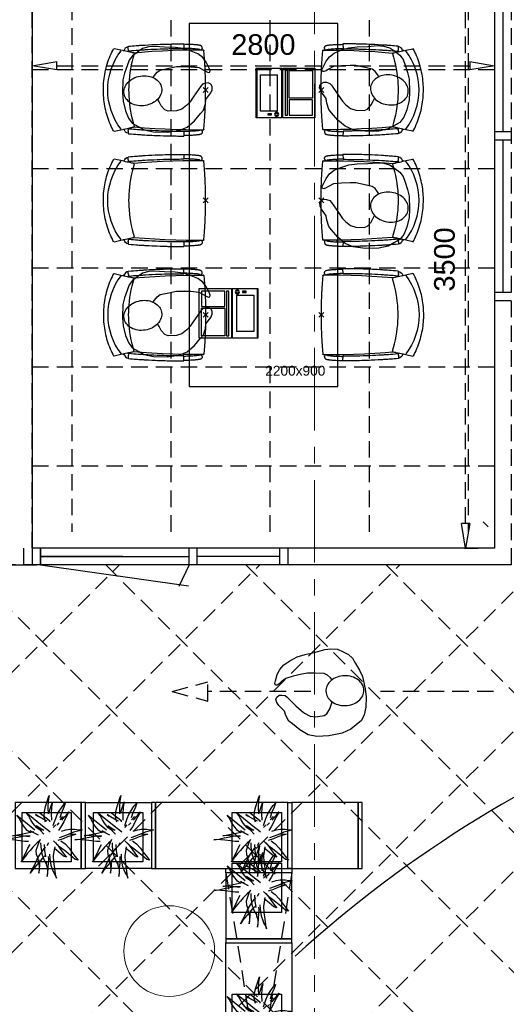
# Model space of a CAD drawing. Header units: millimetres. Extents: x 274596 to 660162, y 141333 to 298920.
# Tile 147 of 165: x 594737 to 597682, y 164143 to 170107. Entities that reach past the tile are written whole.
import ezdxf

# ---------------------------------------------------------------- set-up
doc = ezdxf.new("R2010")
doc.units = ezdxf.units.MM
doc.header["$LTSCALE"] = 400
doc.header["$PDMODE"] = 3
doc.header["$PDSIZE"] = 15
doc.linetypes.add('CENTER', pattern=[2, 1.25, -0.25, 0.25, -0.25])
doc.linetypes.add('HIDDEN', pattern=[0.375, 0.25, -0.125])
for name, color, linetype in [('-ve', 2, 'HIDDEN'), ('co2-1-n-1-0-8_ip0', 7, 'Continuous'), ('inlay', 6, 'Continuous'), ('inr', 4, 'Continuous'), ('looplijnen', 8, 'HIDDEN'), ('plafond', 255, 'HIDDEN'), ('plant', 114, 'Continuous'), ('plat', 5, 'Continuous'), ('stramien', 1, 'CENTER'), ('symbol', 1, 'Continuous'), ('timmerwerk-ge', 150, 'Continuous'), ('timmerwerk-ve', 8, 'HIDDEN')]:
    doc.layers.add(name, color=color, linetype=linetype)
doc.styles.add('Arial', font='arial.ttf', dxfattribs={"height": 211.666667})
doc.styles.get("Standard").update_dxf_attribs({"font": 'arial.ttf'})
doc.dimstyles.new('CAL-N1-050-25', dxfattribs={"dimscale": 50, "dimtxt": 2.5, "dimasz": 3, "dimexe": 1.5, "dimexo": 0, "dimgap": 0.3, "dimtad": 0, "dimdec": 4, "dimrnd": 1, "dimdsep": 46, "dimtxsty": 'Standard', "dimblk": 'CLOSED', "dimcen": 0, "dimdle": 1.25, "dimclrt": 249, "dimadec": 0, "dimazin": 0, "dimtfac": 0.9, "dimtdec": 4, "dimtix": 1, "dimtmove": 0, "dimatfit": 3, "dimldrblk": 'CLOSED', "dimfxl": 1, "dimtvp": 1, "dimtolj": 1, "dimtzin": 0, "dimarcsym": 0})

# ---------------------------------------------------------------- blocks, each defined once
blk = doc.blocks.new('symb-ps03_b2')
blk.add_lwpolyline([(82.2, -333.7), (93.5, -323.3), (109.6, -304.5), (119.8, -284.7), (121.3, -230.8), (122.5, -183.8), (115.8, -150.4), (104.2, -98.4), (90.8, -52.2), (69, -24.8), (57.7, -13.2), (50.2, -0.9), (49.4, 8.5), (59.4, 13), (75.8, 8.9), (114.7, -1.3), (145.3, -16.6), (172.1, -41.1), (196.4, -77.8), (221.1, -122.2), (235.7, -169.2), (249.9, -232.3), (265.9, -290), (270.3, -324.8), (267.4, -365.4), (252.2, -399.3), (234.6, -432.8), (213.5, -457.5), (181.2, -475.4), (141, -499), (102.8, -516.9), (26.9, -533.5), (-23.3, -539.3), (-83.1, -537.5), (-129.9, -527.7), (-165.1, -510.7), (-191.8, -478.7), (-217.7, -447.5), (-240.8, -394), (-258.1, -313.4), (-261.7, -241.7), (-250.8, -189), (-222, -138.3), (-185.2, -93.4), (-169.5, -72.2), (-133.8, -53.9), (-107.1, -45.7), (-74.5, -10), (-56.5, 2.3), (-37.5, 6.7), (-23, 0.8), (-11.7, -12.6), (-10.5, -27.9), (-13.2, -49.2), (-22.6, -61.1), (-75.1, -114.5), (-104.5, -144.9), (-120.7, -165.7), (-138.4, -200.3), (-141.8, -234.1), (-134.6, -284.5), (-123.4, -302.1), (-94.4, -318.8), (-69, -327.2), (-51.7, -333)])
blk.add_lwpolyline([(-74.5, -413.3, 0.078796), (-66.1, -458.3, 0.088041), (-45.7, -493.9, 0.105312), (-14.5, -518.5, 0.121926), (19.1, -525.8, 0.121926), (52.3, -516.6, 0.105312), (82.1, -490.3, 0.088041), (100.3, -453.5, 0.078796), (106.2, -408.2, 0.078796), (97.7, -363.2, 0.088041), (77.4, -327.6, 0.105312), (46.2, -303, 0.121926), (12.5, -295.7, 0.121926), (-20.6, -304.9, 0.105312), (-50.4, -331.2, 0.088041), (-68.6, -368, 0.078796)], format="xyb", close=True)
blk = doc.blocks.new('symb-ps09_b2')
at = {"layer": 'looplijnen'}
for p, q in [((0, 935.4), (-58.2, 718.1)), ((0, 935.4), (58.2, 718.1)), ((-58.2, 718.1), (58.2, 718.1)), ((0, 95.2), (0, 718.1)), ((0, -1011), (0, -327.3))]:
    blk.add_line(p, q, dxfattribs=at)
at = {"layer": 'symbol'}
blk.add_blockref('symb-ps03_b2', (-11, 299.5), dxfattribs=at)
blk = doc.blocks.new('boom nieuw 01')
at = {"layer": 'plant', "extrusion": (0, -4.44089e-16, -1)}
for p, q in [((-225, 789), (-238, 749)), ((-225, 789), (-238, 749)), ((-225, 745), (-225, 789)), ((-225, 745), (-225, 789)), ((-574, 694), (-627, 737)), ((-627, 737), (-616, 698)), ((-574, 694), (-627, 737)), ((-627, 737), (-616, 698)), ((-616, 698), (-564, 639)), ((-616, 698), (-564, 639)), ((-519, 654), (-574, 694)), ((-519, 654), (-574, 694)), ((-467, 618), (-519, 654)), ((-467, 618), (-519, 654)), ((-298, 670), (-316, 598)), ((-285, 709), (-298, 670)), ((-285, 665), (-285, 709)), ((-279, 616), (-285, 665)), ((-257, 677), (-284, 619)), ((-257, 677), (-284, 619)), ((-238, 749), (-257, 677)), ((-238, 749), (-257, 677)), ((-219, 696), (-225, 745)), ((-219, 696), (-225, 745)), ((-219, 630), (-219, 696)), ((-219, 630), (-219, 696)), ((-531, 541), (-584, 584)), ((-584, 584), (-573, 545)), ((-531, 541), (-584, 584)), ((-584, 584), (-573, 545)), ((-573, 545), (-520, 486)), ((-573, 545), (-520, 486)), ((-564, 639), (-510, 574)), ((-564, 639), (-510, 574)), ((-476, 501), (-531, 541)), ((-476, 501), (-531, 541)), ((-510, 574), (-463, 510)), ((-510, 574), (-463, 510)), ((-412, 565), (-467, 618)), ((-412, 565), (-467, 618)), ((-369, 511), (-412, 565)), ((-369, 511), (-412, 565)), ((-344, 540), (-368, 472)), ((-316, 598), (-344, 540)), ((-308, 551), (-333, 488)), ((-308, 551), (-333, 488)), ((-284, 619), (-308, 551)), ((-284, 619), (-308, 551)), ((-243, 519), (-227, 576)), ((-243, 519), (-227, 576)), ((-227, 576), (-219, 630)), ((-227, 576), (-219, 630)), ((-119, 548), (-187, 511)), ((-55, 579), (-119, 548)), ((-55, 579), (-119, 548)), ((-101, 524), (-55, 560)), ((-101, 524), (-55, 560)), ((-95, 500), (-50, 537)), ((9, 617), (-55, 579)), ((9, 617), (-55, 579)), ((-55, 560), (-36, 579)), ((-55, 560), (-36, 579)), ((-36, 579), (9, 617)), ((-36, 579), (9, 617)), ((73, 551), (-4, 517)), ((73, 551), (-4, 517)), ((61, 517), (92, 539)), ((61, 517), (92, 539)), ((126, 569), (73, 551)), ((126, 569), (73, 551)), ((92, 539), (126, 569)), ((92, 539), (126, 569)), ((-831, 440), (-863, 451)), ((-863, 451), (-808, 440)), ((-831, 440), (-863, 451)), ((-863, 451), (-808, 440)), ((-793, 417), (-831, 440)), ((-793, 417), (-831, 440)), ((-808, 440), (-733, 432)), ((-808, 440), (-733, 432)), ((-751, 400), (-793, 417)), ((-751, 400), (-793, 417)), ((-690, 378), (-751, 400)), ((-690, 378), (-751, 400)), ((-733, 432), (-646, 419)), ((-733, 432), (-646, 419)), ((-646, 419), (-567, 415)), ((-646, 419), (-567, 415)), ((-567, 415), (-510, 423)), ((-567, 415), (-510, 423)), ((-520, 486), (-467, 421)), ((-520, 486), (-467, 421)), ((-510, 423), (-451, 434)), ((-510, 423), (-451, 434)), ((-424, 465), (-476, 501)), ((-424, 465), (-476, 501)), ((-463, 510), (-423, 466)), ((-463, 510), (-423, 466)), ((-369, 412), (-424, 465)), ((-369, 412), (-424, 465)), ((-423, 466), (-397, 444)), ((-423, 466), (-397, 444)), ((-187, 511), (-234, 479)), ((-187, 511), (-234, 479)), ((-195, 409), (-161, 444)), ((-170, 410), (-128, 424)), ((-170, 410), (-128, 424)), ((-167, 460), (-136, 488)), ((-167, 460), (-136, 488)), ((-128, 424), (-78, 443)), ((-128, 424), (-78, 443)), ((-78, 443), (-25, 464)), ((-78, 443), (-25, 464)), ((-4, 517), (-70, 496)), ((-4, 517), (-70, 496)), ((-25, 464), (20, 490)), ((-25, 464), (20, 490)), ((20, 490), (61, 517)), ((20, 490), (61, 517)), ((51, 371), (104, 389)), ((51, 371), (104, 389)), ((140, 402), (71, 388)), ((140, 402), (71, 388)), ((104, 389), (140, 402)), ((104, 389), (140, 402)), ((-838, 331), (-790, 339)), ((-838, 331), (-790, 339)), ((-787, 335), (-838, 331)), ((-787, 335), (-838, 331)), ((-790, 339), (-724, 343)), ((-790, 339), (-724, 343)), ((-737, 335), (-787, 335)), ((-737, 335), (-787, 335)), ((-691, 320), (-737, 335)), ((-724, 343), (-665, 349)), ((-724, 343), (-665, 349)), ((-636, 315), (-691, 320)), ((-636, 315), (-691, 320)), ((-601, 365), (-690, 378)), ((-601, 365), (-690, 378)), ((-642, 298), (-680, 321)), ((-642, 298), (-680, 321)), ((-665, 349), (-613, 352)), ((-665, 349), (-613, 352)), ((-604, 263), (-648, 228)), ((-604, 263), (-648, 228)), ((-601, 281), (-642, 298)), ((-601, 281), (-642, 298)), ((-613, 352), (-578, 349)), ((-613, 352), (-578, 349)), ((-553, 314), (-604, 263)), ((-553, 314), (-604, 263)), ((-547, 362), (-601, 365)), ((-547, 362), (-601, 365)), ((-540, 259), (-601, 281)), ((-540, 259), (-601, 281)), ((-583, 313), (-496, 300)), ((-583, 313), (-496, 300)), ((-568, 225), (-511, 263)), ((-568, 225), (-511, 263)), ((-451, 246), (-540, 259)), ((-451, 246), (-540, 259)), ((-511, 263), (-472, 292)), ((-511, 263), (-472, 292)), ((-496, 300), (-417, 296)), ((-496, 300), (-417, 296)), ((-472, 292), (-455, 309)), ((-472, 292), (-455, 309)), ((-398, 347), (-436, 328)), ((-398, 347), (-436, 328)), ((-281, 288), (-232, 238)), ((-281, 288), (-232, 238)), ((-231, 344), (-254, 371)), ((-231, 344), (-254, 371)), ((-194, 216), (-242, 260)), ((-194, 216), (-242, 260)), ((-233, 285), (-204, 233)), ((-233, 285), (-204, 233)), ((-192, 292), (-231, 344)), ((-192, 292), (-231, 344)), ((-151, 244), (-192, 292)), ((-151, 244), (-192, 292)), ((-127, 307), (-59, 290)), ((-127, 307), (-59, 290)), ((-105, 362), (-122, 364)), ((-105, 362), (-122, 364)), ((-113, 330), (-85, 277)), ((-113, 330), (-85, 277)), ((-83, 336), (-105, 362)), ((-83, 336), (-105, 362)), ((-15, 385), (-100, 387)), ((-15, 385), (-100, 387)), ((-85, 277), (-56, 224)), ((-85, 277), (-56, 224)), ((-43, 284), (-83, 336)), ((-43, 284), (-83, 336)), ((-59, 290), (16, 294)), ((-59, 290), (16, 294)), ((-3, 235), (-43, 284)), ((-3, 235), (-43, 284)), ((69, 341), (-16, 343)), ((69, 341), (-16, 343)), ((71, 388), (-15, 385)), ((71, 388), (-15, 385)), ((-5, 354), (51, 371)), ((-5, 354), (51, 371)), ((16, 294), (79, 310)), ((16, 294), (79, 310)), ((154, 344), (69, 341)), ((154, 344), (69, 341)), ((79, 310), (135, 327)), ((79, 310), (135, 327)), ((135, 327), (188, 345)), ((135, 327), (188, 345)), ((224, 359), (154, 344)), ((224, 359), (154, 344)), ((188, 345), (224, 359)), ((188, 345), (224, 359)), ((-748, 141), (-796, 107)), ((-748, 141), (-796, 107)), ((-796, 107), (-737, 139)), ((-796, 107), (-737, 139)), ((-794, 221), (-746, 230)), ((-794, 221), (-746, 230)), ((-743, 226), (-794, 221)), ((-743, 226), (-794, 221)), ((-722, 163), (-748, 141)), ((-722, 163), (-748, 141)), ((-746, 230), (-680, 234)), ((-746, 230), (-680, 234)), ((-694, 225), (-743, 226)), ((-694, 225), (-743, 226)), ((-737, 139), (-688, 167)), ((-737, 139), (-688, 167)), ((-686, 193), (-722, 163)), ((-686, 193), (-722, 163)), ((-647, 211), (-694, 225)), ((-647, 211), (-694, 225)), ((-688, 167), (-620, 196)), ((-688, 167), (-620, 196)), ((-648, 228), (-686, 193)), ((-648, 228), (-686, 193)), ((-680, 234), (-621, 240)), ((-680, 234), (-621, 240)), ((-592, 206), (-647, 211)), ((-592, 206), (-647, 211)), ((-620, 196), (-568, 225)), ((-620, 196), (-568, 225)), ((-549, 186), (-592, 206)), ((-549, 186), (-592, 206)), ((-496, 183), (-549, 186)), ((-496, 183), (-549, 186)), ((-454, 144), (-497, 109)), ((-454, 144), (-497, 109)), ((-392, 219), (-496, 183)), ((-392, 219), (-496, 183)), ((-403, 195), (-454, 144)), ((-403, 195), (-454, 144)), ((-397, 243), (-451, 246)), ((-397, 243), (-451, 246)), ((-369, 232), (-403, 195)), ((-369, 232), (-403, 195)), ((-354, 238), (-392, 219)), ((-354, 238), (-392, 219)), ((-297, 215), (-269, 162)), ((-297, 215), (-269, 162)), ((-269, 162), (-239, 109)), ((-269, 162), (-239, 109)), ((-263, 89), (-248, 155)), ((-263, 89), (-248, 155)), ((-232, 238), (-199, 194)), ((-232, 238), (-199, 194)), ((-186, 120), (-227, 169)), ((-186, 120), (-227, 169)), ((-204, 233), (-174, 186)), ((-204, 233), (-174, 186)), ((-199, 194), (-138, 143)), ((-199, 194), (-138, 143)), ((-174, 186), (-194, 216)), ((-174, 186), (-194, 216)), ((-33, 98), (-151, 244)), ((-33, 98), (-151, 244)), ((-138, 143), (-93, 116)), ((-138, 143), (-93, 116)), ((-56, 224), (-25, 178)), ((-56, 224), (-25, 178)), ((-25, 178), (-46, 207)), ((-25, 178), (-46, 207)), ((-597, 22), (-646, -12)), ((-597, 22), (-646, -12)), ((-646, -12), (-586, 20)), ((-646, -12), (-586, 20)), ((-572, 44), (-597, 22)), ((-572, 44), (-597, 22)), ((-586, 20), (-537, 48)), ((-586, 20), (-537, 48)), ((-535, 74), (-572, 44)), ((-535, 74), (-572, 44)), ((-537, 48), (-469, 77)), ((-537, 48), (-469, 77)), ((-497, 109), (-535, 74)), ((-497, 109), (-535, 74)), ((-469, 77), (-417, 106)), ((-469, 77), (-417, 106)), ((-380, 87), (-378, 37)), ((-380, 87), (-378, 37)), ((-378, 37), (-372, -25)), ((-378, 37), (-372, -25)), ((-317, 95), (-308, 24)), ((-317, 95), (-308, 24)), ((-317, -32), (-303, 34)), ((-317, -32), (-303, 34)), ((-308, 24), (-304, -32)), ((-308, 24), (-304, -32)), ((-303, 34), (-304, 107)), ((-303, 34), (-304, 107)), ((-293, -58), (-278, 12)), ((-293, -58), (-278, 12)), ((-278, 12), (-263, 89)), ((-278, 12), (-263, 89)), ((-267, 114), (-235, 70)), ((-267, 114), (-235, 70)), ((-235, 70), (-173, 19)), ((-235, 70), (-173, 19)), ((-69, -25), (-186, 120)), ((-69, -25), (-186, 120)), ((-173, 19), (-128, -8)), ((-173, 19), (-128, -8)), ((-93, 116), (-36, 86)), ((-93, 116), (-36, 86)), ((-36, 86), (2, 56)), ((-36, 86), (2, 56)), ((2, 56), (-33, 98)), ((2, 56), (-33, 98)), ((-372, -25), (-363, -96)), ((-372, -25), (-363, -96)), ((-363, -96), (-359, -152)), ((-363, -96), (-359, -152)), ((-348, -178), (-333, -108)), ((-348, -178), (-333, -108)), ((-333, -108), (-317, -32)), ((-333, -108), (-317, -32)), ((-304, -32), (-299, -81)), ((-304, -32), (-299, -81)), ((-303, -124), (-293, -58)), ((-303, -124), (-293, -58)), ((-299, -81), (-303, -124)), ((-299, -81), (-303, -124)), ((-128, -8), (-72, -38)), ((-128, -8), (-72, -38)), ((-72, -38), (-33, -68)), ((-72, -38), (-33, -68)), ((-33, -68), (-69, -25)), ((-33, -68), (-69, -25)), ((-359, -152), (-354, -201)), ((-359, -152), (-354, -201)), ((-358, -244), (-348, -178)), ((-358, -244), (-348, -178)), ((-354, -201), (-358, -244)), ((-354, -201), (-358, -244))]:
    blk.add_line(p, q, dxfattribs=at)
at = {"layer": 'timmerwerk-ge', "linetype": 'Continuous', "extrusion": (0, -4.44089e-16, -1)}
for p, q in [((0, 647), (-647, 647)), ((-647, 647), (-647, 0)), ((0, 0), (0, 647)), ((-647, 0), (0, 0))]:
    blk.add_line(p, q, dxfattribs=at)
blk = doc.blocks.new('co2-1-n-1-0-8_b2')
for p, q in [((-251.5, -20.3), (-255.8, -20.3)), ((251.5, -20.3), (255.8, -20.3)), ((-249.1, -132.2), (-279.1, -131.7)), ((-251.6, -131.7), (-251.6, -132.2)), ((251.6, -131.7), (251.6, -132.2)), ((-231.5, -468.8), (-234.2, -468.3)), ((-220.5, -431.4), (-220.7, -431.4)), ((220.7, -431.4), (220.5, -431.4)), ((234.4, -468), (231.4, -468.6)), ((-250, -554.2), (-241.1, -513.2)), ((-239.3, -492.8), (-236.8, -493.3)), ((236.7, -493), (239.1, -492.6)), ((241.1, -513.2), (250, -554.2))]:
    blk.add_line(p, q)
at = {"flags": 128}
for points in [[(-238.5, -9.5), (-189.8, -6), (-126.6, -2.7), (-63.3, -0.7), (0, 0)], [(0, 0), (63.3, -0.7), (126.6, -2.7), (189.8, -6), (238.5, -9.5)], [(-255.8, -20.3), (-257.1, -20.4), (-258.3, -20.7), (-259.5, -21.1), (-260.7, -21.6), (-261.9, -22.1), (-263, -22.8), (-264.1, -23.6), (-265.4, -24.8), (-266.8, -26.5), (-267.8, -28.1), (-268.4, -29.4), (-268.8, -30.4), (-269.5, -32.8), (-270, -34.9), (-270.5, -37.1), (-270.9, -39.4), (-271.3, -41.9), (-271.6, -44.3), (-272, -46.9), (-272.4, -49.7), (-272.7, -52.9), (-273.1, -56.4), (-273.5, -60.3), (-273.8, -64.4), (-274.2, -69.1), (-274.6, -74.7), (-275, -81.4), (-275.4, -89.2), (-275.8, -98.1), (-276, -105.6), (-276.2, -113.7), (-276.3, -122.4), (-276.4, -131.8)], [(-223.6, -431.8), (-228.8, -369.6), (-233.1, -307.4), (-236.5, -244.1), (-239, -180.9), (-240.5, -117.6), (-241, -54.2), (-240.8, -12)], [(240.8, -12), (240.9, -73.4), (240.1, -134.8), (238.4, -198.1), (235.7, -261.3), (232, -324.6), (227.4, -387.7), (223.6, -431.8)], [(255.8, -20.3), (257.1, -20.4), (258.3, -20.7), (259.5, -21.1), (260.7, -21.6), (261.9, -22.1), (263, -22.8), (264.1, -23.6), (265.4, -24.8), (266.8, -26.5), (267.8, -28.1), (268.4, -29.4), (268.8, -30.4), (269.5, -32.8), (270, -34.9), (270.5, -37.1), (270.9, -39.4), (271.3, -41.9), (271.6, -44.3), (272, -46.9), (272.4, -49.7), (272.7, -52.9), (273.1, -56.4), (273.5, -60.3), (273.8, -64.4), (274.2, -69.1), (274.6, -74.7), (275, -81.4), (275.4, -89.2), (275.8, -98.1), (276, -105.6), (276.2, -113.7), (276.3, -122.4), (276.4, -131.8)], [(-240.5, -95.2), (-241.5, -95.2), (-243, -95.2), (-244.8, -95.2), (-246.8, -95.2), (-248.9, -95.3), (-251, -95.3)], [(240.7, -95.2), (241.5, -95.2), (243, -95.2), (244.8, -95.2), (246.8, -95.2), (248.9, -95.3), (250.8, -95.3)], [(-250, -468), (-253.3, -468.2), (-255.6, -468.2), (-257.8, -468.2), (-259.7, -468), (-261.4, -467.8), (-262.7, -467.5), (-264.9, -466.6), (-266.3, -450.4), (-267.4, -435.8), (-268.5, -422.4), (-269.3, -410.3), (-270, -401), (-270.6, -392.6), (-271.1, -385.1), (-271.5, -378.5), (-271.8, -372.8), (-272.1, -368), (-272.9, -354.6), (-273.7, -340.4), (-274.5, -325.4), (-275.2, -310.1), (-275.8, -294.9), (-276.6, -274.8), (-277.3, -254.8), (-277.8, -234.9), (-278, -228.3), (-278.2, -221.8), (-278.3, -215.3), (-278.4, -208.9), (-278.5, -202.3), (-278.7, -195.2), (-278.8, -187.2), (-278.9, -178.1), (-279, -168.1), (-279.1, -157), (-279.1, -144.8), (-279.1, -131.7)], [(-250, -468), (-248.5, -467.9), (-246.1, -467.6), (-243.8, -467.2), (-241.7, -466.8), (-239.8, -466.3), (-238.2, -465.8), (-237, -465.2), (-235, -464), (-236.3, -448.9), (-237.4, -435.5), (-238.3, -423.4), (-239.1, -412.6), (-239.8, -403.2), (-240.3, -395.1), (-240.8, -388.6), (-241.2, -382.4), (-241.6, -376), (-242, -369.6), (-242.4, -363.2), (-243.5, -343.6), (-244.5, -323.8), (-245.4, -304), (-246.2, -285.1), (-246.9, -266.1), (-247.5, -247.9), (-247.9, -231.1), (-248, -226.2), (-248.2, -220.5), (-248.3, -213.9), (-248.5, -206.4), (-248.6, -197.9), (-248.8, -188.5), (-248.9, -176.2), (-249, -162.7), (-249.1, -147.9), (-249.1, -132.2)], [(249.1, -132.2), (249.1, -146.9), (249, -160.6), (248.9, -172.9), (248.8, -183.9), (248.7, -193.5), (248.5, -201.8), (248.4, -208.3), (248.3, -214.7), (248.2, -221.1), (248, -227.6), (247.9, -234.1), (247.3, -253.9), (246.6, -273.8), (245.9, -293.6), (245, -312.5), (244.1, -331.4), (243.2, -349.5), (242.2, -366.2), (241.9, -371), (241.5, -376.6), (241.1, -383.1), (240.6, -390.6), (240.1, -398.9), (239.4, -408.1), (238.5, -420.2), (237.5, -433.4), (236.4, -447.9), (235, -464), (237, -465.2), (238.2, -465.8), (239.8, -466.3), (241.7, -466.8), (243.8, -467.2), (246.1, -467.6), (248.5, -467.9), (250, -468)], [(250, -468), (253.3, -468.2), (255.6, -468.2), (257.8, -468.2), (259.7, -468), (261.4, -467.8), (262.7, -467.5), (263.7, -467.1), (265, -466.1), (266, -453.4), (267, -441.6), (267.8, -430.7), (268.6, -420.8), (269.2, -412), (269.8, -404.1), (270.3, -397.1), (270.7, -390.6), (271.1, -384.3), (271.5, -377.9), (271.9, -371.5), (272.3, -365), (273.4, -345.2), (274.5, -325.3), (275.4, -305.3), (276, -290.1), (276.6, -274.8), (277.1, -259.7), (277.6, -245.3), (277.9, -231.9), (278, -226.9), (278.2, -221.2), (278.3, -214.5), (278.5, -206.9), (278.6, -198.4), (278.7, -188.9), (278.9, -176.5), (279, -162.9), (279.1, -148), (279.1, -131.7), (249.1, -132.2)], [(-241.1, -513.2), (-239, -503.7), (-237.1, -494.8), (-234.9, -484.6), (-232.9, -475.3), (-231.1, -466.9), (-229.4, -459.3), (-228, -452.7), (-226.8, -447), (-225.7, -442.2), (-224.9, -438.4)], [(-224.9, -438.4), (-224.4, -436.2), (-224.1, -434.5), (-223.8, -433.2), (-223.6, -432.5)], [(-223.7, -432.8), (-223.7, -432.8), (-223.6, -432.5)], [(-223.6, -431.7), (-223.6, -431.7), (-223.6, -431.8)], [(0, -465.5), (-18.1, -465.2), (-36.1, -464.6), (-59.3, -463.1), (-82.5, -460.9), (-105.6, -457.9), (-128.5, -454.2), (-151.9, -449.7), (-175, -444.4), (-197.9, -438.3), (-220.5, -431.4)], [(220.5, -431.4), (198.1, -438.3), (175.3, -444.3), (152.1, -449.7), (128.5, -454.2), (105.7, -457.9), (82.8, -460.8), (59.5, -463.1), (36.1, -464.6), (18.1, -465.2), (0, -465.5)], [(223.6, -431.8), (223.6, -431.7), (223.6, -431.7)], [(223.6, -432.5), (223.6, -432.5), (223.7, -432.8)], [(223.6, -432.5), (223.7, -432.8), (224, -434), (224.4, -435.9), (224.9, -438.4)], [(224.9, -438.4), (225.7, -442.2), (226.8, -447), (228, -452.7), (229.4, -459.3), (231.1, -466.8), (232.9, -475.2), (234.9, -484.6), (237.1, -494.8), (239, -503.7), (241.1, -513.2)], [(-248.6, -556.9), (-241.7, -560.6), (-230.9, -566), (-220.5, -570.8), (-209.7, -575.6), (-197.7, -580.6), (-185.6, -585.3), (-173.3, -589.7), (-161, -593.7), (-148.6, -597.5), (-136.1, -601), (-123.5, -604.2), (-110.8, -607), (-98.1, -609.6), (-85.4, -611.8), (-72.6, -613.8), (-59.7, -615.4), (-46.8, -616.7), (-33.9, -617.7), (-22.6, -618.2), (-10.7, -618.6), (0, -618.7)], [(0, -618.7), (7.7, -618.6), (19.8, -618.3), (31.2, -617.8), (42.9, -617), (55.8, -615.8), (68.7, -614.3), (81.5, -612.4), (94.3, -610.3), (107, -607.8), (119.7, -605.1), (132.3, -602), (144.8, -598.6), (157.2, -594.9), (169.5, -590.9), (181.8, -586.7), (194, -582.1), (206, -577.2), (217.9, -572), (228.2, -567.2), (238.9, -562), (248.7, -556.9)]]:
    blk.add_lwpolyline(points, dxfattribs=at)
for centre, radius, start, end in [((-251.5, -32.8), 12.5, 31.88123, 90), ((-251.5, -32.8), 12.5, 293.14629, 327.65776), ((-238.3, -12), 2.5, 94.56646, 179.48074), ((238.3, -12), 2.5, 0.51926, 85.43354), ((251.5, -32.8), 12.5, 90, 148.11877), ((251.5, -32.8), 12.5, 212.34224, 246.85371), ((-233.6, -464.5), 28.8, 186.1005, 258.54259), ((-233.7, -464.5), 3.77, 192.88655, 261.7566), ((-226.1, -432), 2.5, 341.68171, 5.2297), ((-226.1, -431.9), 2.5, 347.79098, 5.22757), ((226.1, -431.9), 2.5, 174.77243, 192.20902), ((226.1, -432), 2.5, 174.778, 187.14446), ((226.1, -432), 2.5, 187.15482, 198.3185), ((234, -464.6), 3.4, 276.6537, 346.92859), ((234, -464.6), 28.4, 280.35782, 354.00571), ((-166.7, -477.3), 75, 191.73142, 197.31644), ((0.2, -200.9), 391.2, 232.63547, 269.9709), ((-0.2, -200.9), 391.2, 270.03074, 307.36288), ((166.7, -477.3), 75, 342.67468, 348.45132), ((-247.5, -554.8), 2.5, 167.79098, 242.16084), ((247.5, -554.8), 2.5, 297.83916, 12.20902)]:
    blk.add_arc(centre, radius, start, end)
for points in [[(-243.3, -32.8), (-243.7, -32.8), (-244.1, -33.5), (-245, -36.2), (-245.5, -38.1), (-246.4, -43.2), (-246.9, -46.3), (-247.8, -53.6), (-248.3, -57.8), (-249.1, -67), (-249.5, -72), (-250.2, -82.7), (-250.6, -88.4), (-251.1, -100.3), (-251.3, -106.4), (-251.5, -118.9), (-251.6, -125.3), (-251.6, -131.7)], [(243.3, -32.8), (243.7, -32.8), (244.1, -33.5), (245, -36.2), (245.5, -38.1), (246.4, -43.2), (246.9, -46.3), (247.8, -53.6), (248.3, -57.8), (249.1, -67), (249.5, -72), (250.2, -82.7), (250.6, -88.4), (251.1, -100.3), (251.3, -106.4), (251.5, -118.9), (251.6, -125.3), (251.6, -131.7)]]:
    blk.add_open_spline(points, degree=3, knots=[0, 0, 0, 0, 0.125, 0.125, 0.25, 0.25, 0.375, 0.375, 0.5, 0.5, 0.625, 0.625, 0.75, 0.75, 0.875, 0.875, 0.9994014, 0.9994014, 0.9994014, 0.9994014])
at = {"layer": 'co2-1-n-1-0-8_ip0'}
blk.add_point((0, 0), dxfattribs=at)
blk = doc.blocks.new('symb-LPTP_b2')
for p, q in [((150, 0), (-150, 0)), ((-150, 0), (-150, -155)), ((150, -155), (150, 0)), ((150, -5), (-150, -5)), ((-110, -25), (-110, -129)), ((110, -25), (-110, -25)), ((110, -129), (110, -25)), ((150, -155), (-150, -155)), ((150, -160), (-150, -160)), ((-150, -160), (-150, -355)), ((110, -129), (-110, -129)), ((150, -355), (150, -160)), ((-150, -355), (150, -355))]:
    blk.add_line(p, q)
for points in [[(126.4, -69.8), (133.6, -69.8), (133.6, -91.9), (126.4, -91.9)], [(128.4, -71.8), (131.6, -71.8), (131.6, -89.9), (128.4, -89.9)], [(-135, -175), (135, -175), (135, -188.8), (-135, -188.8)], [(32.1, -198.8), (-135, -198.8), (-135, -340), (32.1, -340)], [(42.1, -198.8), (135, -198.8), (135, -340), (42.1, -340)]]:
    blk.add_lwpolyline(points, close=True)
for points in [[(-129.8, -157.5, 10, 10, 0), (-110.7, -157.5, 10, 10, 0)], [(129.8, -157.5, 10, 10, 0), (110.7, -157.5, 10, 10, 0)]]:
    blk.add_lwpolyline(points, format="xyseb")
for radius in [12.6, 7.57]:
    blk.add_circle((130, -123.9), radius)
blk = doc.blocks.new('_CLOSED')
at = {"color": 0, "linetype": 'ByBlock'}
for p, q in [((-1, 0.167), (0, 0)), ((-1, 0.167), (-1, -0.167)), ((0, 0), (-1, -0.167))]:
    blk.add_line(p, q, dxfattribs=at)
blk = doc.blocks.new('*D1716')
at = {"layer": '-ve', "color": 0, "lineweight": -2, "transparency": 16777216}
for p, q in [((154382.3, 26792.1), (154382.3, 26682.2)), ((157182.3, 26792.1), (157182.3, 26682.2)), ((154532.3, 26757.2), (157032.3, 26757.2))]:
    blk.add_line(p, q, dxfattribs=at)
at = {"layer": 'Defpoints', "color": 0, "transparency": 16777216}
for p in [(154382.3, 26792.1), (157182.3, 26792.1), (157182.3, 26757.2)]:
    blk.add_point(p, dxfattribs=at)
at = {"layer": '-ve', "color": 0, "lineweight": -2, "transparency": 16777216, "xscale": 150, "yscale": 150, "zscale": 150, "rotation": 180}
blk.add_blockref('_CLOSED', (154382.3, 26757.2), dxfattribs=at)
at = {"layer": '-ve', "color": 0, "lineweight": -2, "transparency": 16777216, "xscale": 150, "yscale": 150, "zscale": 150}
blk.add_blockref('_CLOSED', (157182.3, 26757.2), dxfattribs=at)
at = {"layer": '-ve', "color": 249, "transparency": 16777216, "insert": (155782.3, 26884.9), "char_height": 125, "attachment_point": 5}
blk.add_mtext('\\A1;2800', dxfattribs=at)
blk = doc.blocks.new('*D1717')
at = {"layer": '-ve', "color": 0, "lineweight": -2, "transparency": 16777216}
for p, q in [((156999.8, 27334.2), (157081.8, 27334.2)), ((157006.8, 23984.2), (157006.8, 27184.2)), ((156999.8, 23834.2), (157081.8, 23834.2))]:
    blk.add_line(p, q, dxfattribs=at)
at = {"layer": 'Defpoints', "color": 0, "transparency": 16777216}
for p in [(156999.8, 27334.2), (157006.8, 27334.2), (156999.8, 23834.2)]:
    blk.add_point(p, dxfattribs=at)
at = {"layer": '-ve', "color": 0, "lineweight": -2, "transparency": 16777216, "xscale": 150, "yscale": 150, "zscale": 150}
for p, rotation in [((157006.8, 27334.2), 90), ((157006.8, 23834.2), 270)]:
    blk.add_blockref('_CLOSED', p, dxfattribs=dict(at, rotation=rotation))
at = {"layer": '-ve', "color": 249, "transparency": 16777216, "insert": (156879.1, 25584.2), "char_height": 125, "attachment_point": 5, "rotation": 90}
blk.add_mtext('\\A1;3500', dxfattribs=at)
blk = doc.blocks.new('plat02')
at = {"layer": 'inlay'}
blk.add_arc((26020, 2578.78315), 7460, 90, 132.271472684, dxfattribs=at)
at = {"layer": 'inr'}
blk.add_lwpolyline([(21260, 11548.78315), (21260, 13748.78315), (20360, 13748.78315), (20360, 11548.78315)], close=True, dxfattribs=at)
at = {"layer": 'plat'}
for p, q in [((19410, 14168.78315), (19410, 10468.78315)), ((22210, 14168.78315), (22210, 10568.78315)), ((22260, 14018.78315), (22260, 13093.78315)), ((22210, 13093.78315), (22310, 13093.78315)), ((22210, 13043.78315), (22310, 13043.78315)), ((22260, 13043.78315), (22260, 12118.78315)), ((22310, 12118.78315), (22210, 12118.78315)), ((22310, 12068.78315), (22210, 12068.78315)), ((19360, 10468.78315), (19360, 10568.78315)), ((22210, 10568.78315), (19410, 10568.78315)), ((19460, 10568.78315), (19460, 10468.78315)), ((19460, 10468.78315), (19460, 10568.78315)), ((20360, 10468.78315), (20360, 10568.78315)), ((20410, 10468.78315), (20410, 10568.78315)), ((20910, 10468.78315), (20910, 10568.78315)), ((20960, 10468.78315), (20960, 10568.78315)), ((19410, 10538.78315), (19410, 10468.78315)), ((19410, 10538.78315), (19410, 10468.78315)), ((19960, 10518.78315), (19460, 10518.78315)), ((19460, 10518.78315), (20360, 10518.78315)), ((20910, 10518.78315), (20410, 10518.78315)), ((16410, 10468.78315), (19360, 10468.78315)), ((19310, 10468.78315), (19410, 10468.78315)), ((22310, 10468.78315), (19360, 10468.78315)), ((19410, 10468.78315), (19436, 10468.78315)), ((19460, 10468.78315), (20356.71885, 10342.22798)), ((20360, 10468.78315), (20297.88857, 10336.88288))]:
    blk.add_line(p, q, dxfattribs=at)
at = {"layer": 'plat', "lineweight": 0}
blk.add_circle((20240, 8128.78315), 275, dxfattribs=at)
at = {"layer": 'stramien', "lineweight": 0}
blk.add_line((21120, 1682.60642), (21120, 16786.24197), dxfattribs=at)
at = {"layer": 'timmerwerk-ge'}
for points in [[(19707.93045, 8628.78315), (19707.93045, 9028.78315), (19307.93045, 9028.78315), (19307.93045, 8628.78315)], [(19707.93045, 8628.78315), (19732.93045, 8628.78315), (19732.93045, 9028.78315), (19707.93045, 9028.78315)], [(19732.93045, 8628.78315), (19732.93045, 9028.78315), (20132.93045, 9028.78315), (20132.93045, 8628.78315)], [(20132.93045, 8628.78315), (20157.93045, 8628.78315), (20157.93045, 9028.78315), (20132.93045, 9028.78315)], [(20957.93045, 8628.78315), (20957.93045, 9028.78315), (20157.93045, 9028.78315), (20157.93045, 8628.78315)], [(20982.93045, 8628.78315), (20957.93045, 8628.78315), (20957.93045, 9028.78315), (20982.93045, 9028.78315)], [(21382.93045, 8628.78315), (21382.93045, 9028.78315), (20982.93045, 9028.78315), (20982.93045, 8628.78315)], [(21382.93045, 8628.78315), (21407.93045, 8628.78315), (21407.93045, 9028.78315), (21382.93045, 9028.78315)], [(20582.93045, 8603.78315), (20582.93045, 8628.78315), (20982.93045, 8628.78315), (20982.93045, 8603.78315)], [(20582.93045, 8203.78315), (20982.93045, 8203.78315), (20982.93045, 8603.78315), (20582.93045, 8603.78315)], [(20582.93045, 8203.78315), (20582.93045, 8178.78315), (20982.93045, 8178.78315), (20982.93045, 8203.78315)], [(20582.93045, 8178.78315), (20982.93045, 8178.78315), (20982.93045, 7378.78315), (20582.93045, 7378.78315)]]:
    blk.add_lwpolyline(points, close=True, dxfattribs=at)
at = {"layer": 'timmerwerk-ve'}
for p, q in [((20982.93045, 8603.78315), (20582.93045, 6128.78315)), ((20582.93045, 8603.78315), (20982.93045, 6128.78315))]:
    blk.add_line(p, q, dxfattribs=at)
at = {"layer": '-ve', "xscale": -0.4608, "yscale": 0.4608, "zscale": 0.4608, "rotation": 270}
for p in [(19348.90914, 8967.84214), (19781.89997, 8967.84214), (20621.61958, 8967.84214), (20621.61958, 8660.87455), (20621.61958, 7869.1932)]:
    blk.add_blockref('boom nieuw 01', p, dxfattribs=at)
at = {"layer": 'inr', "xscale": -1}
for name, p, rotation in [('co2-1-n-1-0-8_b2', (20460, 13345.32217), 270), ('symb-LPTP_b2', (20766.98241, 13327.2989), 90), ('co2-1-n-1-0-8_b2', (20460, 12676.01609), 270), ('co2-1-n-1-0-8_b2', (21160, 11983.19589), 90), ('symb-LPTP_b2', (20776.4678, 11991.91484), 270)]:
    blk.add_blockref(name, p, dxfattribs=dict(at, rotation=rotation))
at = {"layer": 'inr'}
for p, rotation in [((21160, 13345.32217), 90), ((21160, 12676.01609), 90), ((20460, 11983.19589), 269.9999999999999)]:
    blk.add_blockref('co2-1-n-1-0-8_b2', p, dxfattribs=dict(at, rotation=rotation))
at = {"layer": 'symbol', "linetype": 'Continuous', "lineweight": 0, "xscale": -1, "rotation": 280.8538278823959}
for p in [(20486.78506, 13402.10344), (20486.78506, 12041.72517)]:
    blk.add_blockref('symb-ps03_b2', p, dxfattribs=at)
at = {"layer": 'symbol', "linetype": 'Continuous', "lineweight": 0, "rotation": 79.14617211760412}
for p in [(21166.37492, 13407.21626), (21166.37492, 12697.44061)]:
    blk.add_blockref('symb-ps03_b2', p, dxfattribs=at)
at = {"layer": 'symbol', "rotation": 90}
blk.add_blockref('symb-ps09_b2', (21192.40547, 9701.48653), dxfattribs=at)
at = {"layer": 'plat', "style": 'Arial'}
blk.add_text('2200x900', height=59.266667, dxfattribs=at).set_placement((20821.43153, 11614.96929))
at = {"layer": '-ve'}
for p1, p2, distance, picture, middle in [((22027.55317, 10568.78315), (22027.55317, 14068.78315), -6.98344, '*D1717', (21906.80809, 12318.78315)), ((19410, 13526.7304), (22210, 13526.7304), -34.89648, '*D1716', (20810, 13619.47717))]:
    dim = blk.add_aligned_dim(p1=p1, p2=p2, distance=distance, dimstyle='CAL-N1-050-25', dxfattribs=at)
    dim.commit()
    dim.dimension.update_dxf_attribs({"geometry": picture, "text_midpoint": middle, "insert": (-134972.26676, -13265.39602)})

msp = doc.modelspace()

# ---------------------------------------------------------------- linework, layer by layer
at = {"layer": 'plafond'}
for p, q in [((595651.74537, 170404.52899), (595651.74537, 167004.52899)), ((596251.74537, 170404.52899), (596251.74537, 167004.52899)), ((596851.74537, 170404.52899), (596851.74537, 167004.52899)), ((595051.74537, 170204.52899), (595051.74537, 167004.52899)), ((597451.74537, 170204.52899), (597451.74537, 167004.52899)), ((594811.74537, 169804.52899), (597611.74537, 169804.52899)), ((594811.74537, 169204.52899), (597611.74537, 169204.52899)), ((594811.74537, 168604.52899), (597611.74537, 168604.52899)), ((593091.59394, 162009.52899), (599203.59394, 168121.52899)), ((593940.12208, 162009.52899), (600052.12208, 168121.52899)), ((594788.65021, 162009.52899), (600900.65021, 168121.52899)), ((594811.74537, 168004.52899), (597611.74537, 168004.52899)), ((594811.74537, 167404.52899), (597611.74537, 167404.52899)), ((597542.70649, 167064.52899), (597573.30622, 167033.92926)), ((590741.00953, 162204.52899), (595341.00953, 166804.52899)), ((591394.53767, 162009.52899), (596189.53767, 166804.52899)), ((592243.0658, 162009.52899), (597038.0658, 166804.52899)), ((592711.53767, 166804.52899), (597311.53767, 162204.52899)), ((593560.0658, 166804.52899), (598160.0658, 162204.52899)), ((594408.59394, 166804.52899), (599008.59394, 162204.52899)), ((595257.12208, 166804.52899), (599857.12208, 162204.52899)), ((596105.65021, 166804.52899), (600705.65021, 162204.52899)), ((596954.17835, 166804.52899), (601554.17835, 162204.52899))]:
    msp.add_line(p, q, dxfattribs=at)
for points in [[(591811.74537, 170504.52899), (597711.74537, 170504.52899), (597711.74537, 166804.52899), (591811.74537, 166804.52899)], [(594811.74537, 170404.52899), (597611.74537, 170404.52899), (597611.74537, 166904.52899), (594811.74537, 166904.52899)]]:
    msp.add_lwpolyline(points, close=True, dxfattribs=at)

# ---------------------------------------------------------------- block references
at = {"layer": 'timmerwerk-ge'}
msp.add_blockref('plat02', (575401.74537, 156335.74585), dxfattribs=at)

doc.saveas('drawing.dxf')
